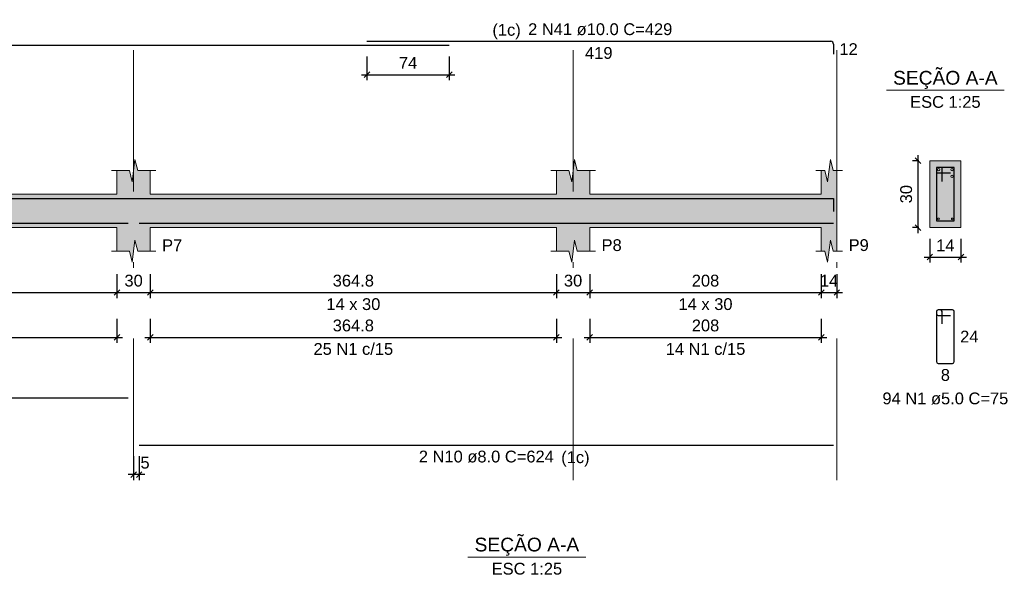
# Model space of a CAD drawing. Header units: millimetres. Extents: x 1434 to 2277, y -793 to -278.
# Tile 81 of 111: x 1774 to 1792, y -364 to -354. Entities that reach past the tile are written whole.
import ezdxf

# ---------------------------------------------------------------- set-up
doc = ezdxf.new("R2010")
doc.units = ezdxf.units.MM
doc.linetypes.add('DASHDOT', pattern=[25.4, 12.7, -6.35, 0, -6.35])
for name, color, linetype, lineweight in [('Descrição da armadura', 7, 'Continuous', 5), ('DT-Barras na forma', 1, 'Continuous', 30), ('DT-Barras no corte', 5, 'Continuous', 5), ('DT-Barras rebatidas', 1, 'Continuous', 30), ('DT-Cotas', 9, 'Continuous', 5), ('DT-Forma', 5, 'Continuous', 5), ('DT-Hachura forma vigas', 252, 'Continuous', 5), ('DT-Hachura seção vigas', 252, 'Continuous', 5), ('DT-Pontilhado', 9, 'DASHDOT', 5), ('DT-Textos', 7, 'Continuous', 5), ('Textos armaduras', 7, 'Continuous', 5)]:
    doc.layers.add(name, color=color, linetype=linetype, lineweight=lineweight)
doc.styles.add('ARIAL', font='arial.ttf')
doc.styles.get("Standard").update_dxf_attribs({"font": 'arial.ttf'})
doc.dimstyles.new('UM_25.000000', dxfattribs={"dimtxt": 0.18, "dimasz": 0.1, "dimexe": 0.1, "dimexo": 0.2, "dimgap": 0, "dimtad": 1, "dimtih": 1, "dimtoh": 1, "dimdec": 1, "dimlfac": 25, "dimzin": 0, "dimdsep": 46, "dimtxsty": 'Standard', "dimcen": 0.09, "dimdle": 0.1, "dimadec": 1, "dimazin": 2, "dimtfac": 1, "dimtdec": 4, "dimtofl": 0, "dimtmove": 0, "dimatfit": 3, "dimfxl": 1, "dimtolj": 1, "dimarcsym": 0})
doc.dimstyles.new('UM_50.000000', dxfattribs={"dimtxt": 0.18, "dimasz": 0.1, "dimexe": 0.1, "dimexo": 0.2, "dimgap": 0, "dimtad": 1, "dimtih": 1, "dimtoh": 1, "dimdec": 1, "dimlfac": 50, "dimzin": 0, "dimdsep": 46, "dimtxsty": 'Standard', "dimcen": 0.09, "dimdle": 0.1, "dimadec": 1, "dimazin": 2, "dimtfac": 1, "dimtdec": 4, "dimtofl": 0, "dimtmove": 0, "dimatfit": 3, "dimfxl": 1, "dimtolj": 1, "dimarcsym": 0})

# ---------------------------------------------------------------- blocks, each defined once
blk = doc.blocks.new('_Oblique')
at = {"color": 0, "linetype": 'ByBlock', "lineweight": -2}
blk.add_line((-0.5, -0.5), (0.5, 0.5), dxfattribs=at)
blk = doc.blocks.new('*D376')
at = {"layer": 'DT-Cotas', "color": 0, "lineweight": -2, "transparency": 16777216}
for p, q in [((1769.247, -358.376), (1769.247, -358.806)), ((1775.754, -358.376), (1775.754, -358.806)), ((1769.147, -358.706), (1775.854, -358.706))]:
    blk.add_line(p, q, dxfattribs=at)
at = {"layer": 'DT-Cotas', "color": 0, "lineweight": -2, "transparency": 16777216, "xscale": 0.1, "yscale": 0.1, "zscale": 0.1, "rotation": 180}
blk.add_blockref('_Oblique', (1769.247, -358.706), dxfattribs=at)
at = {"layer": 'DT-Cotas', "color": 0, "lineweight": -2, "transparency": 16777216, "xscale": 0.1, "yscale": 0.1, "zscale": 0.1}
blk.add_blockref('_Oblique', (1775.754, -358.706), dxfattribs=at)
at = {"layer": 'DT-Cotas', "color": 7, "transparency": 16777216, "insert": (1772.5, -358.494), "char_height": 0.2118, "attachment_point": 5, "rotation": 0.0057, "style": 'ARIAL'}
blk.add_mtext('\\A1;325.3', dxfattribs=at)
blk = doc.blocks.new('*D377')
at = {"layer": 'DT-Cotas', "color": 0, "lineweight": -2, "transparency": 16777216}
for p, q in [((1775.754, -358.376), (1775.754, -358.806)), ((1776.354, -358.376), (1776.354, -358.806)), ((1775.654, -358.706), (1776.454, -358.706))]:
    blk.add_line(p, q, dxfattribs=at)
at = {"layer": 'DT-Cotas', "color": 0, "lineweight": -2, "transparency": 16777216, "xscale": 0.1, "yscale": 0.1, "zscale": 0.1, "rotation": 180}
blk.add_blockref('_Oblique', (1775.754, -358.706), dxfattribs=at)
at = {"layer": 'DT-Cotas', "color": 0, "lineweight": -2, "transparency": 16777216, "xscale": 0.1, "yscale": 0.1, "zscale": 0.1}
blk.add_blockref('_Oblique', (1776.354, -358.706), dxfattribs=at)
at = {"layer": 'DT-Cotas', "color": 7, "transparency": 16777216, "insert": (1776.054, -358.494), "char_height": 0.2118, "attachment_point": 5, "rotation": 0.0057, "style": 'ARIAL'}
blk.add_mtext('\\A1;30', dxfattribs=at)
blk = doc.blocks.new('*D378')
at = {"layer": 'DT-Cotas', "color": 0, "lineweight": -2, "transparency": 16777216}
for p, q in [((1776.354, -358.376), (1776.354, -358.806)), ((1783.65, -358.376), (1783.65, -358.806)), ((1776.254, -358.706), (1783.75, -358.706))]:
    blk.add_line(p, q, dxfattribs=at)
at = {"layer": 'DT-Cotas', "color": 0, "lineweight": -2, "transparency": 16777216, "xscale": 0.1, "yscale": 0.1, "zscale": 0.1, "rotation": 180}
blk.add_blockref('_Oblique', (1776.354, -358.706), dxfattribs=at)
at = {"layer": 'DT-Cotas', "color": 0, "lineweight": -2, "transparency": 16777216, "xscale": 0.1, "yscale": 0.1, "zscale": 0.1}
blk.add_blockref('_Oblique', (1783.65, -358.706), dxfattribs=at)
at = {"layer": 'DT-Cotas', "color": 7, "transparency": 16777216, "insert": (1780.002, -358.494), "char_height": 0.2118, "attachment_point": 5, "rotation": 0.0057, "style": 'ARIAL'}
blk.add_mtext('\\A1;364.8', dxfattribs=at)
blk = doc.blocks.new('*D379')
at = {"layer": 'DT-Cotas', "color": 0, "lineweight": -2, "transparency": 16777216}
for p, q in [((1783.65, -358.376), (1783.65, -358.806)), ((1784.25, -358.376), (1784.25, -358.806)), ((1783.55, -358.706), (1784.35, -358.706))]:
    blk.add_line(p, q, dxfattribs=at)
at = {"layer": 'DT-Cotas', "color": 0, "lineweight": -2, "transparency": 16777216, "xscale": 0.1, "yscale": 0.1, "zscale": 0.1, "rotation": 180}
blk.add_blockref('_Oblique', (1783.65, -358.706), dxfattribs=at)
at = {"layer": 'DT-Cotas', "color": 0, "lineweight": -2, "transparency": 16777216, "xscale": 0.1, "yscale": 0.1, "zscale": 0.1}
blk.add_blockref('_Oblique', (1784.25, -358.706), dxfattribs=at)
at = {"layer": 'DT-Cotas', "color": 7, "transparency": 16777216, "insert": (1783.95, -358.494), "char_height": 0.2118, "attachment_point": 5, "rotation": 0.0057, "style": 'ARIAL'}
blk.add_mtext('\\A1;30', dxfattribs=at)
blk = doc.blocks.new('*D380')
at = {"layer": 'DT-Cotas', "color": 0, "lineweight": -2, "transparency": 16777216}
for p, q in [((1784.25, -358.376), (1784.25, -358.806)), ((1788.41, -358.376), (1788.41, -358.806)), ((1784.15, -358.706), (1788.51, -358.706))]:
    blk.add_line(p, q, dxfattribs=at)
at = {"layer": 'DT-Cotas', "color": 0, "lineweight": -2, "transparency": 16777216, "xscale": 0.1, "yscale": 0.1, "zscale": 0.1, "rotation": 180}
blk.add_blockref('_Oblique', (1784.25, -358.706), dxfattribs=at)
at = {"layer": 'DT-Cotas', "color": 0, "lineweight": -2, "transparency": 16777216, "xscale": 0.1, "yscale": 0.1, "zscale": 0.1}
blk.add_blockref('_Oblique', (1788.41, -358.706), dxfattribs=at)
at = {"layer": 'DT-Cotas', "color": 7, "transparency": 16777216, "insert": (1786.33, -358.494), "char_height": 0.2118, "attachment_point": 5, "rotation": 0.0057, "style": 'ARIAL'}
blk.add_mtext('\\A1;208', dxfattribs=at)
blk = doc.blocks.new('*D381')
at = {"layer": 'DT-Cotas', "color": 0, "lineweight": -2, "transparency": 16777216}
for p, q in [((1788.41, -358.376), (1788.41, -358.806)), ((1788.69, -358.376), (1788.69, -358.806)), ((1788.31, -358.706), (1788.79, -358.706))]:
    blk.add_line(p, q, dxfattribs=at)
at = {"layer": 'DT-Cotas', "color": 0, "lineweight": -2, "transparency": 16777216, "xscale": 0.1, "yscale": 0.1, "zscale": 0.1, "rotation": 180}
blk.add_blockref('_Oblique', (1788.41, -358.706), dxfattribs=at)
at = {"layer": 'DT-Cotas', "color": 0, "lineweight": -2, "transparency": 16777216, "xscale": 0.1, "yscale": 0.1, "zscale": 0.1}
blk.add_blockref('_Oblique', (1788.69, -358.706), dxfattribs=at)
at = {"layer": 'DT-Cotas', "color": 7, "transparency": 16777216, "insert": (1788.55, -358.494), "char_height": 0.2118, "attachment_point": 5, "rotation": 0.0057, "style": 'ARIAL'}
blk.add_mtext('\\A1;14', dxfattribs=at)
blk = doc.blocks.new('*D384')
at = {"layer": 'DT-Cotas', "color": 0, "lineweight": -2, "transparency": 16777216}
for p, q in [((1769.247, -359.181), (1769.247, -359.611)), ((1775.754, -359.181), (1775.754, -359.611)), ((1769.147, -359.511), (1775.854, -359.511))]:
    blk.add_line(p, q, dxfattribs=at)
at = {"layer": 'DT-Cotas', "color": 0, "lineweight": -2, "transparency": 16777216, "xscale": 0.1, "yscale": 0.1, "zscale": 0.1, "rotation": 180}
blk.add_blockref('_Oblique', (1769.247, -359.511), dxfattribs=at)
at = {"layer": 'DT-Cotas', "color": 0, "lineweight": -2, "transparency": 16777216, "xscale": 0.1, "yscale": 0.1, "zscale": 0.1}
blk.add_blockref('_Oblique', (1775.754, -359.511), dxfattribs=at)
at = {"layer": 'DT-Cotas', "color": 7, "transparency": 16777216, "insert": (1772.5, -359.299), "char_height": 0.2118, "attachment_point": 5, "rotation": 0.0057, "style": 'ARIAL'}
blk.add_mtext('\\A1;325.3', dxfattribs=at)
blk = doc.blocks.new('*D385')
at = {"layer": 'DT-Cotas', "color": 0, "lineweight": -2, "transparency": 16777216}
for p, q in [((1776.354, -359.181), (1776.354, -359.611)), ((1783.65, -359.181), (1783.65, -359.611)), ((1776.254, -359.511), (1783.75, -359.511))]:
    blk.add_line(p, q, dxfattribs=at)
at = {"layer": 'DT-Cotas', "color": 0, "lineweight": -2, "transparency": 16777216, "xscale": 0.1, "yscale": 0.1, "zscale": 0.1, "rotation": 180}
blk.add_blockref('_Oblique', (1776.354, -359.511), dxfattribs=at)
at = {"layer": 'DT-Cotas', "color": 0, "lineweight": -2, "transparency": 16777216, "xscale": 0.1, "yscale": 0.1, "zscale": 0.1}
blk.add_blockref('_Oblique', (1783.65, -359.511), dxfattribs=at)
at = {"layer": 'DT-Cotas', "color": 7, "transparency": 16777216, "insert": (1780.002, -359.299), "char_height": 0.2118, "attachment_point": 5, "rotation": 0.0057, "style": 'ARIAL'}
blk.add_mtext('\\A1;364.8', dxfattribs=at)
blk = doc.blocks.new('*D386')
at = {"layer": 'DT-Cotas', "color": 0, "lineweight": -2, "transparency": 16777216}
for p, q in [((1784.25, -359.181), (1784.25, -359.611)), ((1788.41, -359.181), (1788.41, -359.611)), ((1784.15, -359.511), (1788.51, -359.511))]:
    blk.add_line(p, q, dxfattribs=at)
at = {"layer": 'DT-Cotas', "color": 0, "lineweight": -2, "transparency": 16777216, "xscale": 0.1, "yscale": 0.1, "zscale": 0.1, "rotation": 180}
blk.add_blockref('_Oblique', (1784.25, -359.511), dxfattribs=at)
at = {"layer": 'DT-Cotas', "color": 0, "lineweight": -2, "transparency": 16777216, "xscale": 0.1, "yscale": 0.1, "zscale": 0.1}
blk.add_blockref('_Oblique', (1788.41, -359.511), dxfattribs=at)
at = {"layer": 'DT-Cotas', "color": 7, "transparency": 16777216, "insert": (1786.33, -359.299), "char_height": 0.2118, "attachment_point": 5, "rotation": 0.0057, "style": 'ARIAL'}
blk.add_mtext('\\A1;208', dxfattribs=at)
blk = doc.blocks.new('*D387')
at = {"layer": 'DT-Cotas', "color": 0, "lineweight": -2, "transparency": 16777216}
for p, q in [((1776.054, -361.645), (1776.054, -362.074)), ((1776.154, -361.645), (1776.154, -362.074)), ((1776.254, -361.974), (1775.954, -361.974))]:
    blk.add_line(p, q, dxfattribs=at)
at = {"layer": 'DT-Cotas', "color": 0, "lineweight": -2, "transparency": 16777216, "xscale": 0.1, "yscale": 0.1, "zscale": 0.1, "rotation": 180}
blk.add_blockref('_Oblique', (1776.054, -361.974), dxfattribs=at)
at = {"layer": 'DT-Cotas', "color": 0, "lineweight": -2, "transparency": 16777216, "xscale": 0.1, "yscale": 0.1, "zscale": 0.1}
blk.add_blockref('_Oblique', (1776.154, -361.974), dxfattribs=at)
at = {"layer": 'DT-Cotas', "color": 7, "transparency": 16777216, "insert": (1776.259, -361.762), "char_height": 0.2118, "attachment_point": 5, "rotation": 0.0057, "style": 'ARIAL'}
blk.add_mtext('\\A1;5', dxfattribs=at)
blk = doc.blocks.new('*D389')
at = {"layer": 'DT-Cotas', "color": 0, "lineweight": -2, "transparency": 16777216}
for p, q in [((1780.246, -354.467), (1780.246, -354.897)), ((1781.726, -354.467), (1781.726, -354.897)), ((1780.146, -354.797), (1781.826, -354.797))]:
    blk.add_line(p, q, dxfattribs=at)
at = {"layer": 'DT-Cotas', "color": 0, "lineweight": -2, "transparency": 16777216, "xscale": 0.1, "yscale": 0.1, "zscale": 0.1, "rotation": 180}
blk.add_blockref('_Oblique', (1780.246, -354.797), dxfattribs=at)
at = {"layer": 'DT-Cotas', "color": 0, "lineweight": -2, "transparency": 16777216, "xscale": 0.1, "yscale": 0.1, "zscale": 0.1}
blk.add_blockref('_Oblique', (1781.726, -354.797), dxfattribs=at)
at = {"layer": 'DT-Cotas', "color": 7, "transparency": 16777216, "insert": (1780.986, -354.585), "char_height": 0.2118, "attachment_point": 5, "rotation": 0.0057, "style": 'ARIAL'}
blk.add_mtext('\\A1;74', dxfattribs=at)
blk = doc.blocks.new('*D390')
at = {"layer": 'DT-Cotas', "color": 0, "lineweight": -2, "transparency": 16777216}
for p, q in [((1790.148, -357.641), (1790.148, -356.241)), ((1790.16, -356.341), (1790.048, -356.341)), ((1790.16, -357.541), (1790.048, -357.541))]:
    blk.add_line(p, q, dxfattribs=at)
at = {"layer": 'DT-Cotas', "color": 0, "lineweight": -2, "transparency": 16777216, "xscale": 0.1, "yscale": 0.1, "zscale": 0.1}
for p, rotation in [((1790.148, -356.341), 90), ((1790.148, -357.541), 270)]:
    blk.add_blockref('_Oblique', p, dxfattribs=dict(at, rotation=rotation))
at = {"layer": 'DT-Cotas', "color": 7, "transparency": 16777216, "insert": (1789.936, -356.941), "char_height": 0.2118, "attachment_point": 5, "rotation": 90, "style": 'ARIAL'}
blk.add_mtext('\\A1;30', dxfattribs=at)
blk = doc.blocks.new('*D391')
at = {"layer": 'DT-Cotas', "color": 0, "lineweight": -2, "transparency": 16777216}
for p, q in [((1790.36, -357.741), (1790.36, -358.17)), ((1790.92, -357.741), (1790.92, -358.17)), ((1790.26, -358.07), (1791.02, -358.07))]:
    blk.add_line(p, q, dxfattribs=at)
at = {"layer": 'DT-Cotas', "color": 0, "lineweight": -2, "transparency": 16777216, "xscale": 0.1, "yscale": 0.1, "zscale": 0.1, "rotation": 180}
blk.add_blockref('_Oblique', (1790.36, -358.07), dxfattribs=at)
at = {"layer": 'DT-Cotas', "color": 0, "lineweight": -2, "transparency": 16777216, "xscale": 0.1, "yscale": 0.1, "zscale": 0.1}
blk.add_blockref('_Oblique', (1790.92, -358.07), dxfattribs=at)
at = {"layer": 'DT-Cotas', "color": 7, "transparency": 16777216, "insert": (1790.64, -357.859), "char_height": 0.2118, "attachment_point": 5, "rotation": 0.0057, "style": 'ARIAL'}
blk.add_mtext('\\A1;14', dxfattribs=at)

msp = doc.modelspace()

# ---------------------------------------------------------------- hatches: boundary and pattern name
at = {"layer": 'DT-Hachura forma vigas', "linetype": 'Continuous'}
msp.add_hatch(color=256, dxfattribs=at).paths.add_polyline_path([(1788.6896, -357.9645), (1788.6896, -357.5409), (1788.6896, -356.9409), (1788.6896, -356.5173), (1788.6246, -356.5173), (1788.5746, -356.3173), (1788.5246, -356.7173), (1788.4746, -356.5173), (1788.4096, -356.5173), (1788.4096, -356.9409), (1784.2504, -356.9409), (1784.2504, -356.5173), (1784.0254, -356.5173), (1783.9754, -356.3173), (1783.9254, -356.7173), (1783.8754, -356.5173), (1783.6504, -356.5173), (1783.6504, -356.9409), (1776.3536, -356.9409), (1776.3536, -356.5173), (1776.1286, -356.5173), (1776.0786, -356.3173), (1776.0286, -356.7173), (1775.9786, -356.5173), (1775.7536, -356.5173), (1775.7536, -356.9409), (1772.2536, -356.9409), (1772.2536, -357.5409), (1775.7536, -357.5409), (1775.7536, -357.9645), (1775.9786, -357.9645), (1776.0286, -358.1645), (1776.0786, -357.7645), (1776.1286, -357.9645), (1776.3536, -357.9645), (1776.3536, -357.5409), (1783.6504, -357.5409), (1783.6504, -357.9645), (1783.8754, -357.9645), (1783.9254, -358.1645), (1783.9754, -357.7645), (1784.0254, -357.9645), (1784.2504, -357.9645), (1784.2504, -357.5409), (1788.4096, -357.5409), (1788.4096, -357.9645), (1788.4746, -357.9645), (1788.5246, -358.1645), (1788.5746, -357.7645), (1788.6246, -357.9645), (1788.6896, -357.9645)])
at = {"layer": 'DT-Hachura seção vigas', "linetype": 'Continuous'}
msp.add_hatch(color=256, dxfattribs=at).paths.add_polyline_path([(1790.3597, -357.5409), (1790.3597, -357.5409), (1790.9197, -357.5409), (1790.9197, -356.3409), (1790.3597, -356.3409), (1790.3597, -357.5409)])

# ---------------------------------------------------------------- linework, layer by layer
at = {"layer": 'DT-Barras na forma'}
for p, q in [((1790.5797, -356.4609), (1790.4797, -356.4609)), ((1790.4797, -356.4609), (1790.4797, -357.4209)), ((1790.7997, -356.4609), (1790.4797, -356.4609)), ((1790.4797, -356.4609), (1790.4797, -356.5609)), ((1790.5797, -356.7109), (1790.5797, -356.4609)), ((1790.7997, -357.4209), (1790.7997, -356.4609)), ((1790.4797, -356.5609), (1790.7297, -356.5609)), ((1790.4797, -357.4209), (1790.7997, -357.4209))]:
    msp.add_line(p, q, dxfattribs=at)
for points in [[(1758.196, -357.4909), (1758.196, -357.0209), (1781.726, -357.0209)], [(1780.246, -357.0209), (1788.6296, -357.0209), (1788.6296, -357.2509)], [(1758.196, -357.2629), (1758.196, -357.4629), (1775.9536, -357.4629)], [(1776.1536, -357.4629), (1788.6296, -357.4629)]]:
    msp.add_lwpolyline(points, dxfattribs=at)
at = {"layer": 'DT-Barras no corte'}
for centre, radius in [((1790.5197, -356.5009), 0.02), ((1790.7597, -356.5009), 0.02), ((1790.7597, -356.6209), 0.02), ((1790.5157, -357.3849), 0.016), ((1790.7637, -357.3849), 0.016)]:
    msp.add_circle(centre, radius, dxfattribs=at)
at = {"layer": 'DT-Barras rebatidas'}
for p, q in [((1758.246, -354.2675), (1781.726, -354.2675)), ((1780.246, -354.1969), (1788.5796, -354.1969)), ((1788.6296, -354.2469), (1788.6296, -354.4269)), ((1790.4797, -359.0476), (1790.4797, -359.9476)), ((1790.4797, -359.0476), (1790.4797, -359.0876)), ((1790.5497, -359.0176), (1790.5097, -359.0176)), ((1790.7697, -359.0176), (1790.5097, -359.0176)), ((1790.5097, -359.1176), (1790.7297, -359.1176)), ((1790.5797, -359.2676), (1790.5797, -359.0476)), ((1790.7997, -359.9476), (1790.7997, -359.0476)), ((1790.5097, -359.9776), (1790.7697, -359.9776)), ((1758.236, -360.5975), (1775.9536, -360.5975)), ((1776.1536, -361.4447), (1788.6296, -361.4447))]:
    msp.add_line(p, q, dxfattribs=at)
for centre, radius, start, end in [((1788.5796, -354.2469), 0.05, 0, 90), ((1790.5097, -359.0476), 0.03, 90, 180), ((1790.5097, -359.0476), 0.03, 90, 180), ((1790.5097, -359.0876), 0.03, 180, 270), ((1790.5497, -359.0476), 0.03, 0, 90), ((1790.7697, -359.0476), 0.03, 0, 90), ((1790.5097, -359.9476), 0.03, 180, 270), ((1790.7697, -359.9476), 0.03, 270, 0)]:
    msp.add_arc(centre, radius, start, end, dxfattribs=at)
at = {"layer": 'DT-Forma'}
for p, q in [((1776.0286, -356.7173), (1776.0786, -356.3173)), ((1776.0786, -356.3173), (1776.1286, -356.5173)), ((1783.9254, -356.7173), (1783.9754, -356.3173)), ((1783.9754, -356.3173), (1784.0254, -356.5173)), ((1788.5246, -356.7173), (1788.5746, -356.3173)), ((1788.5746, -356.3173), (1788.6246, -356.5173)), ((1790.9197, -356.3409), (1790.3597, -356.3409)), ((1790.3597, -356.3409), (1790.3597, -356.3409)), ((1790.3597, -356.3409), (1790.3597, -357.5409)), ((1790.9197, -357.5409), (1790.9197, -356.3409)), ((1790.9197, -356.3409), (1790.9197, -356.3409)), ((1775.6536, -356.5173), (1775.9786, -356.5173)), ((1775.7536, -356.9409), (1775.7536, -356.5173)), ((1775.9786, -356.5173), (1776.0286, -356.7173)), ((1776.1286, -356.5173), (1776.4536, -356.5173)), ((1776.3536, -356.5173), (1776.3536, -356.9409)), ((1783.5504, -356.5173), (1783.8754, -356.5173)), ((1783.6504, -356.9409), (1783.6504, -356.5173)), ((1783.8754, -356.5173), (1783.9254, -356.7173)), ((1784.0254, -356.5173), (1784.3504, -356.5173)), ((1784.2504, -356.5173), (1784.2504, -356.9409)), ((1788.3096, -356.5173), (1788.4746, -356.5173)), ((1788.4096, -356.9409), (1788.4096, -356.5173)), ((1788.4746, -356.5173), (1788.5246, -356.7173)), ((1788.6246, -356.5173), (1788.7896, -356.5173)), ((1788.6896, -356.5173), (1788.6896, -356.9409)), ((1772.2536, -356.9409), (1775.7536, -356.9409)), ((1776.3536, -356.9409), (1783.6504, -356.9409)), ((1784.2504, -356.9409), (1788.4096, -356.9409)), ((1772.2536, -357.5409), (1775.7536, -357.5409)), ((1775.7536, -357.5409), (1775.7536, -357.9645)), ((1776.3536, -357.9645), (1776.3536, -357.5409)), ((1776.3536, -357.5409), (1783.6504, -357.5409)), ((1783.6504, -357.5409), (1783.6504, -357.9645)), ((1784.2504, -357.9645), (1784.2504, -357.5409)), ((1784.2504, -357.5409), (1788.4096, -357.5409)), ((1788.4096, -357.5409), (1788.4096, -357.9645)), ((1788.6896, -357.9645), (1788.6896, -357.5409)), ((1790.3597, -357.5409), (1790.9197, -357.5409)), ((1790.3597, -357.5409), (1790.3597, -357.5409)), ((1790.9197, -357.5409), (1790.9197, -357.5409)), ((1776.0286, -358.1645), (1776.0786, -357.7645)), ((1776.0786, -357.7645), (1776.1286, -357.9645)), ((1783.9254, -358.1645), (1783.9754, -357.7645)), ((1783.9754, -357.7645), (1784.0254, -357.9645)), ((1788.5246, -358.1645), (1788.5746, -357.7645)), ((1788.5746, -357.7645), (1788.6246, -357.9645)), ((1775.6536, -357.9645), (1775.9786, -357.9645)), ((1775.9786, -357.9645), (1776.0286, -358.1645)), ((1776.1286, -357.9645), (1776.4536, -357.9645)), ((1783.5504, -357.9645), (1783.8754, -357.9645)), ((1783.8754, -357.9645), (1783.9254, -358.1645)), ((1784.0254, -357.9645), (1784.3504, -357.9645)), ((1788.3096, -357.9645), (1788.4746, -357.9645)), ((1788.4746, -357.9645), (1788.5246, -358.1645)), ((1788.6246, -357.9645), (1788.7896, -357.9645))]:
    msp.add_line(p, q, dxfattribs=at)
at = {"layer": 'DT-Forma', "linetype": 'Continuous'}
msp.add_line((1788.6896, -356.9409), (1788.6896, -357.5409), dxfattribs=at)
at = {"layer": 'DT-Pontilhado', "ltscale": 0.2}
for p, q in [((1776.0536, -362.0742), (1776.0536, -353.9851)), ((1783.9504, -362.0742), (1783.9504, -353.9851)), ((1788.6896, -362.0742), (1788.6896, -353.9851))]:
    msp.add_line(p, q, dxfattribs=at)
at = {"layer": 'DT-Textos'}
for p, q in [((1789.5807, -355.076), (1791.6987, -355.076)), ((1782.0616, -363.4553), (1784.1796, -363.4553))]:
    msp.add_line(p, q, dxfattribs=at)

# ---------------------------------------------------------------- texts
at = {"layer": 'Descrição da armadura', "linetype": 'Continuous', "char_height": 0.2118, "attachment_point": 8, "line_spacing_factor": 0.798, "style": 'ARIAL'}
for s, insert, width in [('2 N41 ø10.0 C=429', (1784.4378, -354.091), 5.194653), ('25 N1 c/15', (1780.002, -359.8283), 2.869342), ('14 N1 c/15', (1786.33, -359.8283), 2.869342), ('94 N1 ø5.0 C=75', (1790.6397, -360.7189), 4.534748), ('2 N10 ø8.0 C=624', (1782.3916, -361.7624), 4.8647)]:
    msp.add_mtext(s, dxfattribs=dict(at, insert=insert, width=width))
at = {"layer": 'DT-Textos', "line_spacing_factor": 0.798, "style": 'ARIAL'}
for s, insert, char_height, width, attachment_point in [('(1c)', (1783.0103, -354.1605), 0.2118, 0.872216, 9), ('SEÇÃO A-A', (1790.6393, -355.0515), 0.2471, 4.137152, 8), ('ESC 1:25', (1790.6397, -355.3937), 0.2118, 2.167804, 8), ('P7', (1776.5654, -357.9645), 0.2118, 0.619479, 7), ('P8', (1784.4622, -357.9645), 0.2118, 0.619479, 7), ('P9', (1788.9014, -357.9645), 0.2118, 0.619479, 7), ('14 x 30', (1780.002, -359.0235), 0.2118, 1.66134, 8), ('14 x 30', (1786.33, -359.0235), 0.2118, 1.66134, 8), ('(1c)', (1783.7373, -361.8325), 0.2118, 0.872216, 7), ('SEÇÃO A-A', (1783.1203, -363.4305), 0.2471, 4.137152, 8), ('ESC 1:25', (1783.1206, -363.773), 0.2118, 2.167804, 8)]:
    msp.add_mtext(s, dxfattribs=dict(at, insert=insert, char_height=char_height, width=width, attachment_point=attachment_point))
at = {"layer": 'Textos armaduras', "linetype": 'Continuous', "char_height": 0.2118, "attachment_point": 7, "line_spacing_factor": 0.798, "style": 'ARIAL'}
for s, insert, width in [('12', (1788.7355, -354.4428), 0.659905), ('419', (1784.1653, -354.5146), 0.989858), ('24', (1790.9056, -359.6035), 0.659905), ('8', (1790.5573, -360.2953), 0.329953)]:
    msp.add_mtext(s, dxfattribs=dict(at, insert=insert, width=width))

# ---------------------------------------------------------------- dimensions: what is measured, and where the dimension line sits
at = {"layer": 'DT-Cotas'}
for base, p1, p2, dimstyle, override, picture, middle in [((1781.726, -354.797), (1780.246, -354.2675), (1781.726, -354.2675), 'UM_50.000000', {"dimtxt": 0.2118, "dimasz": 0.1, "dimexe": 0.1, "dimexo": 0.2, "dimtad": 1, "dimtih": 0, "dimtoh": 0, "dimdec": 1, "dimlfac": 50, "dimzin": 8, "dimtxsty": 'ARIAL', "dimblk": 'Oblique', "dimblk1": 'Oblique', "dimblk2": 'Oblique', "dimsah": 1, "dimdle": 0.1, "dimse1": 0, "dimse2": 0, "dimclrt": 7, "dimadec": 1, "dimazin": 3, "dimtmove": 2, "dimldrblk": 'Oblique'}, '*D389', (1780.986, -354.5852)), ((1790.9197, -358.0704), (1790.3597, -357.5409), (1790.9197, -357.5409), 'UM_25.000000', {"dimtxt": 0.2118, "dimasz": 0.1, "dimexe": 0.1, "dimexo": 0.2, "dimtad": 1, "dimtih": 0, "dimtoh": 0, "dimdec": 1, "dimlfac": 25, "dimzin": 8, "dimtxsty": 'ARIAL', "dimblk": 'Oblique', "dimblk1": 'Oblique', "dimblk2": 'Oblique', "dimsah": 1, "dimdle": 0.1, "dimse1": 0, "dimse2": 0, "dimclrt": 7, "dimadec": 1, "dimazin": 3, "dimtmove": 2, "dimldrblk": 'Oblique'}, '*D391', (1790.6397, -357.8586)), ((1775.7536, -358.7058), (1769.2472, -358.1763), (1775.7536, -358.1763), 'UM_50.000000', {"dimtxt": 0.2118, "dimasz": 0.1, "dimexe": 0.1, "dimexo": 0.2, "dimtad": 1, "dimtih": 0, "dimtoh": 0, "dimdec": 1, "dimlfac": 50, "dimzin": 8, "dimtxsty": 'ARIAL', "dimblk": 'Oblique', "dimblk1": 'Oblique', "dimblk2": 'Oblique', "dimsah": 1, "dimdle": 0.1, "dimse1": 0, "dimse2": 0, "dimclrt": 7, "dimadec": 1, "dimazin": 3, "dimtmove": 2, "dimldrblk": 'Oblique'}, '*D376', (1772.5004, -358.494)), ((1776.3536, -358.7058), (1775.7536, -358.1763), (1776.3536, -358.1763), 'UM_50.000000', {"dimtxt": 0.2118, "dimasz": 0.1, "dimexe": 0.1, "dimexo": 0.2, "dimtad": 1, "dimtih": 0, "dimtoh": 0, "dimdec": 1, "dimlfac": 50, "dimzin": 8, "dimtxsty": 'ARIAL', "dimblk": 'Oblique', "dimblk1": 'Oblique', "dimblk2": 'Oblique', "dimsah": 1, "dimdle": 0.1, "dimse1": 0, "dimse2": 0, "dimclrt": 7, "dimadec": 1, "dimazin": 3, "dimtmove": 2, "dimldrblk": 'Oblique'}, '*D377', (1776.0536, -358.494)), ((1783.6504, -358.7058), (1776.3536, -358.1763), (1783.6504, -358.1763), 'UM_50.000000', {"dimtxt": 0.2118, "dimasz": 0.1, "dimexe": 0.1, "dimexo": 0.2, "dimtad": 1, "dimtih": 0, "dimtoh": 0, "dimdec": 1, "dimlfac": 50, "dimzin": 8, "dimtxsty": 'ARIAL', "dimblk": 'Oblique', "dimblk1": 'Oblique', "dimblk2": 'Oblique', "dimsah": 1, "dimdle": 0.1, "dimse1": 0, "dimse2": 0, "dimclrt": 7, "dimadec": 1, "dimazin": 3, "dimtmove": 2, "dimldrblk": 'Oblique'}, '*D378', (1780.002, -358.494)), ((1784.2504, -358.7058), (1783.6504, -358.1763), (1784.2504, -358.1763), 'UM_50.000000', {"dimtxt": 0.2118, "dimasz": 0.1, "dimexe": 0.1, "dimexo": 0.2, "dimtad": 1, "dimtih": 0, "dimtoh": 0, "dimdec": 1, "dimlfac": 50, "dimzin": 8, "dimtxsty": 'ARIAL', "dimblk": 'Oblique', "dimblk1": 'Oblique', "dimblk2": 'Oblique', "dimsah": 1, "dimdle": 0.1, "dimse1": 0, "dimse2": 0, "dimclrt": 7, "dimadec": 1, "dimazin": 3, "dimtmove": 2, "dimldrblk": 'Oblique'}, '*D379', (1783.9504, -358.494)), ((1788.4096, -358.7058), (1784.2504, -358.1763), (1788.4096, -358.1763), 'UM_50.000000', {"dimtxt": 0.2118, "dimasz": 0.1, "dimexe": 0.1, "dimexo": 0.2, "dimtad": 1, "dimtih": 0, "dimtoh": 0, "dimdec": 1, "dimlfac": 50, "dimzin": 8, "dimtxsty": 'ARIAL', "dimblk": 'Oblique', "dimblk1": 'Oblique', "dimblk2": 'Oblique', "dimsah": 1, "dimdle": 0.1, "dimse1": 0, "dimse2": 0, "dimclrt": 7, "dimadec": 1, "dimazin": 3, "dimtmove": 2, "dimldrblk": 'Oblique'}, '*D380', (1786.33, -358.494)), ((1788.6896, -358.7058), (1788.4096, -358.1763), (1788.6896, -358.1763), 'UM_50.000000', {"dimtxt": 0.2118, "dimasz": 0.1, "dimexe": 0.1, "dimexo": 0.2, "dimtad": 1, "dimtih": 0, "dimtoh": 0, "dimdec": 1, "dimlfac": 50, "dimzin": 8, "dimtxsty": 'ARIAL', "dimblk": 'Oblique', "dimblk1": 'Oblique', "dimblk2": 'Oblique', "dimsah": 1, "dimdle": 0.1, "dimse1": 0, "dimse2": 0, "dimclrt": 7, "dimadec": 1, "dimazin": 3, "dimtmove": 2, "dimldrblk": 'Oblique'}, '*D381', (1788.5496, -358.494)), ((1775.7536, -359.5106), (1769.2472, -358.9811), (1775.7536, -358.9811), 'UM_50.000000', {"dimtxt": 0.2118, "dimasz": 0.1, "dimexe": 0.1, "dimexo": 0.2, "dimtad": 1, "dimtih": 0, "dimtoh": 0, "dimdec": 1, "dimlfac": 50, "dimzin": 8, "dimtxsty": 'ARIAL', "dimblk": 'Oblique', "dimblk1": 'Oblique', "dimblk2": 'Oblique', "dimsah": 1, "dimdle": 0.1, "dimse1": 0, "dimse2": 0, "dimclrt": 7, "dimadec": 1, "dimazin": 3, "dimtmove": 2, "dimldrblk": 'Oblique'}, '*D384', (1772.5004, -359.2988)), ((1783.6504, -359.5106), (1776.3536, -358.9811), (1783.6504, -358.9811), 'UM_50.000000', {"dimtxt": 0.2118, "dimasz": 0.1, "dimexe": 0.1, "dimexo": 0.2, "dimtad": 1, "dimtih": 0, "dimtoh": 0, "dimdec": 1, "dimlfac": 50, "dimzin": 8, "dimtxsty": 'ARIAL', "dimblk": 'Oblique', "dimblk1": 'Oblique', "dimblk2": 'Oblique', "dimsah": 1, "dimdle": 0.1, "dimse1": 0, "dimse2": 0, "dimclrt": 7, "dimadec": 1, "dimazin": 3, "dimtmove": 2, "dimldrblk": 'Oblique'}, '*D385', (1780.002, -359.2988)), ((1788.4096, -359.5106), (1784.2504, -358.9811), (1788.4096, -358.9811), 'UM_50.000000', {"dimtxt": 0.2118, "dimasz": 0.1, "dimexe": 0.1, "dimexo": 0.2, "dimtad": 1, "dimtih": 0, "dimtoh": 0, "dimdec": 1, "dimlfac": 50, "dimzin": 8, "dimtxsty": 'ARIAL', "dimblk": 'Oblique', "dimblk1": 'Oblique', "dimblk2": 'Oblique', "dimsah": 1, "dimdle": 0.1, "dimse1": 0, "dimse2": 0, "dimclrt": 7, "dimadec": 1, "dimazin": 3, "dimtmove": 2, "dimldrblk": 'Oblique'}, '*D386', (1786.33, -359.2988)), ((1776.0536, -361.9742), (1776.1536, -361.4447), (1776.0536, -361.4447), 'UM_50.000000', {"dimtxt": 0.2118, "dimasz": 0.1, "dimexe": 0.1, "dimexo": 0.2, "dimtad": 1, "dimtih": 0, "dimtoh": 0, "dimdec": 1, "dimlfac": 50, "dimzin": 8, "dimtxsty": 'ARIAL', "dimblk": 'Oblique', "dimblk1": 'Oblique', "dimblk2": 'Oblique', "dimsah": 1, "dimdle": 0.1, "dimse1": 0, "dimse2": 0, "dimclrt": 7, "dimadec": 1, "dimazin": 3, "dimtmove": 2, "dimldrblk": 'Oblique'}, '*D387', (1776.2595, -361.7624))]:
    dim = msp.add_linear_dim(base=base, p1=p1, p2=p2, dimstyle=dimstyle, override=override, dxfattribs=at)
    dim.commit()
    dim.dimension.update_dxf_attribs({"geometry": picture, "text_midpoint": middle, "dimtype": 160, "text_rotation": 0.00573})
dim = msp.add_linear_dim(base=(1790.1479, -356.3409), p1=(1790.3597, -357.5409), p2=(1790.3597, -356.3409), angle=90, dimstyle='UM_25.000000', override={"dimtxt": 0.2118, "dimasz": 0.1, "dimexe": 0.1, "dimexo": 0.2, "dimtad": 1, "dimtih": 0, "dimtoh": 0, "dimdec": 1, "dimlfac": 25, "dimzin": 8, "dimtxsty": 'ARIAL', "dimblk": 'Oblique', "dimblk1": 'Oblique', "dimblk2": 'Oblique', "dimsah": 1, "dimdle": 0.1, "dimse1": 0, "dimse2": 0, "dimclrt": 7, "dimadec": 1, "dimazin": 3, "dimtmove": 2, "dimldrblk": 'Oblique'}, dxfattribs=at)
dim.commit()
dim.dimension.update_dxf_attribs({"geometry": '*D390', "text_midpoint": (1789.9361, -356.9409), "dimtype": 160, "text_rotation": 90})

doc.saveas('drawing.dxf')
